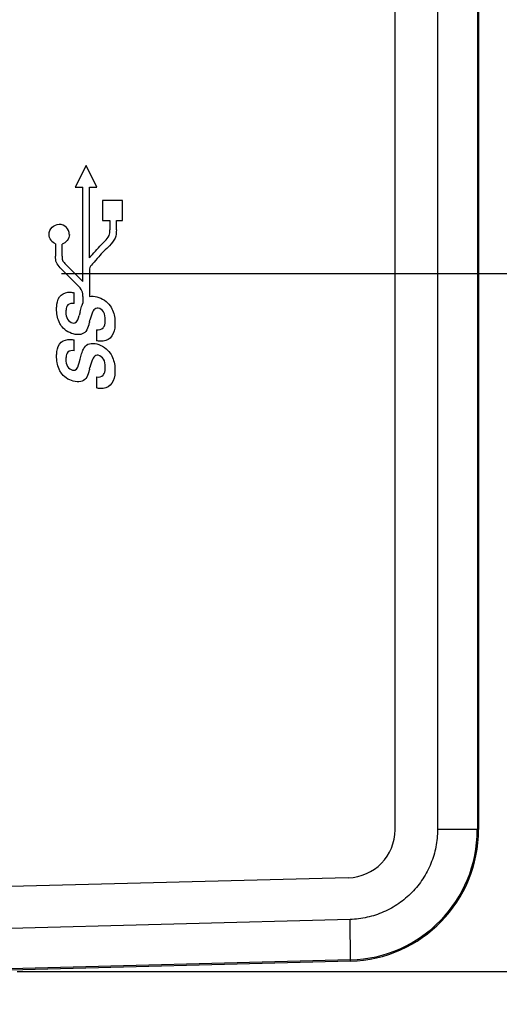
# Model space of a CAD drawing. Header units: inches. Extents: x 0 to 22, y 0 to 17.
# Tile 6 of 38: x 7.4 to 8, y 8 to 9.2. Entities that reach past the tile are written whole.
import ezdxf

# ---------------------------------------------------------------- set-up
doc = ezdxf.new("R2010")
doc.units = ezdxf.units.IN
doc.header["$LTSCALE"] = 1.21
doc.header["$MEASUREMENT"] = 0
doc.layers.get('0').update_dxf_attribs({"linetype": 'CONTINUOUS'})
doc.layers.add('DIMENSIONS', color=7, linetype='CONTINUOUS')
doc.styles.get("Standard").update_dxf_attribs({"font": 'txt', "width": 0.8})
doc.dimstyles.new('DIMSTYLE_2', dxfattribs={"dimtxt": 0.125, "dimasz": 0.18, "dimexe": 0.125, "dimexo": 0.0625, "dimgap": 0.0625, "dimtad": 0, "dimtih": 1, "dimtoh": 1, "dimzin": 4, "dimdsep": 46, "dimtxsty": 'STANDARD', "dimblk": '_FILLED', "dimblk1": '_FILLED', "dimblk2": '_FILLED', "dimcen": 0.09, "dimazin": 1, "dimtp": 0.01, "dimtm": 0.01, "dimtfac": 1, "dimtofl": 0, "dimtmove": 0, "dimatfit": 3, "dimldrblk": '_FILLED', "dimfxl": 1, "dimtolj": 1, "dimtzin": 4, "dimarcsym": 0})

# ---------------------------------------------------------------- blocks, each defined once
blk = doc.blocks.new('_FILLED')
at = {"color": 0, "linetype": 'BYBLOCK'}
blk.add_solid([(0, 0), (-1, 0.1736), (-1, -0.1736)], dxfattribs=at)
blk = doc.blocks.new('*D11')
at = {"layer": 'DIMENSIONS', "color": 2, "linetype": 'CONTINUOUS'}
for p, q in [((7.4725, 8.8869), (8.8469, 8.8869)), ((8.7219, 8.8869), (8.7219, 8.5944)), ((8.7219, 8.0519), (8.7219, 8.3444)), ((7.4194, 8.0519), (8.8469, 8.0519))]:
    blk.add_line(p, q, dxfattribs=at)
at = {"layer": 'DIMENSIONS', "color": 2, "linetype": 'CONTINUOUS', "xscale": 0.18, "yscale": 0.18, "zscale": 0.18}
for p, rotation in [((8.7219, 8.8869), 90), ((8.7219, 8.0519), 270)]:
    blk.add_blockref('_FILLED', p, dxfattribs=dict(at, rotation=rotation))
at = {"layer": 'DIMENSIONS', "color": 2, "linetype": 'CONTINUOUS', "insert": (8.7219, 8.5319), "char_height": 0.125, "width": 1.025, "attachment_point": 2, "line_spacing_factor": 0.9}
blk.add_mtext('.83{\\ftxt.shx;\\W1.000000;\\H0.125000; }[21.2]', dxfattribs=at)
blk = doc.blocks.new('*D13')
at = {"layer": 'DIMENSIONS', "color": 2, "linetype": 'CONTINUOUS'}
for p, q in [((7.2849, 8.6993), (7.2849, 6.4269)), ((6.7919, 8.1607), (6.7919, 6.4269)), ((6.7919, 6.5519), (6.3044, 6.5519)), ((7.2849, 6.5519), (7.6449, 6.5519))]:
    blk.add_line(p, q, dxfattribs=at)
at = {"layer": 'DIMENSIONS', "color": 2, "linetype": 'CONTINUOUS', "xscale": 0.18, "yscale": 0.18, "zscale": 0.18}
blk.add_blockref('_FILLED', (6.7919, 6.5519), dxfattribs=at)
at = {"layer": 'DIMENSIONS', "color": 2, "linetype": 'CONTINUOUS', "xscale": 0.18, "yscale": 0.18, "zscale": 0.18, "rotation": 180}
blk.add_blockref('_FILLED', (7.2849, 6.5519), dxfattribs=at)
at = {"layer": 'DIMENSIONS', "color": 2, "linetype": 'CONTINUOUS', "insert": (6.2419, 6.6144), "char_height": 0.125, "width": 1.025, "attachment_point": 3, "line_spacing_factor": 0.9}
blk.add_mtext('.49{\\ftxt.shx;\\W1.000000;\\H0.125000; }[12.5]', dxfattribs=at)

msp = doc.modelspace()

# ---------------------------------------------------------------- linework, layer by layer
at = {"color": 7, "linetype": 'CONTINUOUS'}
for p, q in [((7.8719, 8.2214), (7.8719, 11.3663)), ((7.9227, 11.3663), (7.9227, 8.2215)), ((7.9705, 11.3663), (7.9705, 8.2215)), ((7.9719, 11.3663), (7.9719, 8.2215)), ((7.502, 9.0164), (7.4891, 8.9905)), ((7.515, 8.9905), (7.502, 9.0164)), ((7.4891, 8.9905), (7.4982, 8.9905)), ((7.4982, 8.8775), (7.4982, 8.9905)), ((7.5059, 8.9905), (7.515, 8.9905)), ((7.5059, 8.9059), (7.5059, 8.9905)), ((7.5454, 8.9744), (7.5215, 8.9744)), ((7.5215, 8.9744), (7.5215, 8.9506)), ((7.5454, 8.9506), (7.5454, 8.9744)), ((7.5215, 8.9506), (7.5304, 8.9506)), ((7.5304, 8.9506), (7.5304, 8.9393)), ((7.5382, 8.9506), (7.5454, 8.9506)), ((7.5382, 8.9393), (7.5382, 8.9506)), ((7.4655, 8.9224), (7.4655, 8.9076)), ((7.4733, 8.9076), (7.4733, 8.9221)), ((7.4767, 8.8991), (7.4973, 8.8784)), ((7.506, 8.8928), (7.5059, 8.8896)), ((7.5059, 8.8896), (7.5059, 8.8595)), ((7.4982, 8.8775), (7.4973, 8.8784)), ((7.4877, 8.8511), (7.4877, 8.864)), ((7.4977, 8.8505), (7.4982, 8.8515)), ((7.4982, 8.8594), (7.4982, 8.8515)), ((7.4949, 8.8412), (7.4937, 8.8368)), ((7.5062, 8.8296), (7.5066, 8.8313)), ((7.5143, 8.8197), (7.5143, 8.8065)), ((7.4877, 8.7946), (7.4877, 8.8075)), ((7.4937, 8.7803), (7.4949, 8.7847)), ((7.5062, 8.7731), (7.5066, 8.7747)), ((7.5143, 8.7632), (7.5143, 8.75)), ((7.9719, 8.2215), (7.9227, 8.2215)), ((7.8159, 8.164), (7.3618, 8.1521)), ((7.818, 8.114), (7.3569, 8.1019)), ((7.8185, 8.0655), (7.818, 8.114)), ((7.8185, 8.0655), (7.3569, 8.0534)), ((7.8185, 8.064), (7.3569, 8.0519)), ((7.8185, 8.064), (7.8185, 8.0655))]:
    msp.add_line(p, q, dxfattribs=at)
for centre, radius, start, end in [((7.4698, 8.9337), 0.0121, 359.9776, 90.0159), ((7.8144, 8.2214), 0.0575, 271.5, 360), ((7.8144, 8.2215), 0.1575, 271.5, 360), ((7.8144, 8.2215), 0.156, 271.4983, 360)]:
    msp.add_arc(centre, radius, start, end, dxfattribs=at)
for points, knots in [([(7.4577, 8.9337), (7.4577, 8.9368), (7.4603, 8.9433), (7.4667, 8.9459), (7.4698, 8.9459)], [0, 0, 0, 0, 0.499442, 1, 1, 1, 1]), ([(7.5245, 8.9258), (7.5264, 8.9277), (7.5301, 8.9317), (7.5304, 8.9369), (7.5304, 8.9393)], [0, 0, 0, 0, 0.543987, 1, 1, 1, 1]), ([(7.5382, 8.9393), (7.5382, 8.9359), (7.5375, 8.9286), (7.5326, 8.923), (7.5299, 8.9203)], [0, 0, 0, 0, 0.467103, 1, 1, 1, 1]), ([(7.5059, 8.9059), (7.5107, 8.9111), (7.5168, 8.9179), (7.5231, 8.9244), (7.5245, 8.9258)], [0, 0, 0, 0, 0.781014, 1, 1, 1, 1]), ([(7.5299, 8.9203), (7.5256, 8.9159), (7.5183, 8.9088), (7.5109, 8.8997), (7.5062, 8.895), (7.506, 8.8928)], [0, 0, 0, 0, 0.505723, 0.819143, 1, 1, 1, 1]), ([(7.471, 8.8938), (7.4692, 8.8957), (7.4655, 8.8997), (7.4655, 8.9051), (7.4655, 8.9076)], [0, 0, 0, 0, 0.514888, 1, 1, 1, 1]), ([(7.4733, 8.9076), (7.4733, 8.9061), (7.473, 8.9026), (7.4756, 8.9003), (7.4767, 8.8991)], [0, 0, 0, 0, 0.484325, 1, 1, 1, 1]), ([(7.4918, 8.8729), (7.4902, 8.8745), (7.4832, 8.8814), (7.4761, 8.8883), (7.471, 8.8938)], [0, 0, 0, 0, 0.236134, 1, 1, 1, 1]), ([(7.4982, 8.8594), (7.4982, 8.8617), (7.4976, 8.867), (7.4938, 8.8709), (7.4918, 8.8729)], [0, 0, 0, 0, 0.44496, 1, 1, 1, 1]), ([(7.4667, 8.8449), (7.4667, 8.8466), (7.4669, 8.8524), (7.4691, 8.8585), (7.4722, 8.8612)], [0, 0, 0, 0, 0.302513, 1, 1, 1, 1]), ([(7.4722, 8.8612), (7.475, 8.8637), (7.4809, 8.8652), (7.4861, 8.8643), (7.4877, 8.864)], [0, 0, 0, 0, 0.703996, 1, 1, 1, 1]), ([(7.4803, 8.8494), (7.4789, 8.8479), (7.4779, 8.8447), (7.4778, 8.8417), (7.4778, 8.8408)], [0, 0, 0, 0, 0.691002, 1, 1, 1, 1]), ([(7.4949, 8.8412), (7.4952, 8.8422), (7.496, 8.8453), (7.497, 8.8484), (7.4977, 8.8505)], [0, 0, 0, 0, 0.326183, 1, 1, 1, 1]), ([(7.4718, 8.8249), (7.471, 8.8263), (7.4677, 8.8324), (7.4667, 8.8395), (7.4667, 8.8449)], [0, 0, 0, 0, 0.227992, 1, 1, 1, 1]), ([(7.5166, 8.8456), (7.5157, 8.8459), (7.5124, 8.8454), (7.5089, 8.8395), (7.5074, 8.8345), (7.5066, 8.8313)], [0, 0, 0, 0, 0.1534, 0.46953, 1, 1, 1, 1]), ([(7.5309, 8.8482), (7.5338, 8.8439), (7.5362, 8.8367), (7.5366, 8.8295), (7.5366, 8.8275)], [0, 0, 0, 0, 0.725299, 1, 1, 1, 1]), ([(7.4859, 8.8278), (7.4867, 8.8276), (7.4913, 8.8277), (7.4929, 8.8334), (7.4937, 8.8368)], [0, 0, 0, 0, 0.190457, 1, 1, 1, 1]), ([(7.5062, 8.8296), (7.5059, 8.8283), (7.5048, 8.8242), (7.5035, 8.8201), (7.5017, 8.8178)], [0, 0, 0, 0, 0.321613, 1, 1, 1, 1]), ([(7.5223, 8.822), (7.5228, 8.8225), (7.5247, 8.8254), (7.525, 8.829), (7.525, 8.8317)], [0, 0, 0, 0, 0.200657, 1, 1, 1, 1]), ([(7.5366, 8.8275), (7.5366, 8.8256), (7.5363, 8.8193), (7.534, 8.8128), (7.5308, 8.8097)], [0, 0, 0, 0, 0.302616, 1, 1, 1, 1]), ([(7.4667, 8.7884), (7.4667, 8.7901), (7.4669, 8.7959), (7.4692, 8.802), (7.4722, 8.8047)], [0, 0, 0, 0, 0.302525, 1, 1, 1, 1]), ([(7.4722, 8.8047), (7.475, 8.8072), (7.4809, 8.8087), (7.4861, 8.8078), (7.4877, 8.8075)], [0, 0, 0, 0, 0.703996, 1, 1, 1, 1]), ([(7.5308, 8.8097), (7.5278, 8.807), (7.5216, 8.8053), (7.516, 8.8062), (7.5143, 8.8065)], [0, 0, 0, 0, 0.704056, 1, 1, 1, 1]), ([(7.4803, 8.7929), (7.4789, 8.7914), (7.4779, 8.7882), (7.4778, 8.7852), (7.4778, 8.7843)], [0, 0, 0, 0, 0.691002, 1, 1, 1, 1]), ([(7.4949, 8.7847), (7.4952, 8.7857), (7.496, 8.7888), (7.497, 8.7919), (7.4977, 8.794)], [0, 0, 0, 0, 0.32676, 1, 1, 1, 1]), ([(7.5309, 8.7917), (7.5338, 8.7874), (7.5362, 8.7801), (7.5366, 8.7729), (7.5366, 8.771)], [0, 0, 0, 0, 0.72447, 1, 1, 1, 1]), ([(7.4718, 8.7684), (7.471, 8.7697), (7.4676, 8.7759), (7.4667, 8.783), (7.4667, 8.7884)], [0, 0, 0, 0, 0.227472, 1, 1, 1, 1]), ([(7.4859, 8.7713), (7.4867, 8.7711), (7.4913, 8.7712), (7.4929, 8.7769), (7.4937, 8.7803)], [0, 0, 0, 0, 0.190211, 1, 1, 1, 1]), ([(7.5166, 8.7891), (7.5157, 8.7894), (7.5124, 8.7889), (7.5089, 8.783), (7.5074, 8.778), (7.5066, 8.7747)], [0, 0, 0, 0, 0.15325, 0.468893, 1, 1, 1, 1]), ([(7.5062, 8.7731), (7.5059, 8.7718), (7.5048, 8.7677), (7.5035, 8.7636), (7.5017, 8.7613)], [0, 0, 0, 0, 0.321746, 1, 1, 1, 1]), ([(7.5223, 8.7655), (7.5228, 8.766), (7.5247, 8.7689), (7.525, 8.7725), (7.525, 8.7752)], [0, 0, 0, 0, 0.20129, 1, 1, 1, 1]), ([(7.5366, 8.771), (7.5366, 8.7691), (7.5363, 8.7628), (7.534, 8.7563), (7.5308, 8.7532)], [0, 0, 0, 0, 0.302235, 1, 1, 1, 1]), ([(7.5308, 8.7532), (7.5278, 8.7505), (7.5216, 8.7488), (7.516, 8.7497), (7.5143, 8.75)], [0, 0, 0, 0, 0.70398, 1, 1, 1, 1]), ([(7.9227, 8.2215), (7.9227, 8.2146), (7.9214, 8.2007), (7.9164, 8.184), (7.9106, 8.1715), (7.9035, 8.1595), (7.8927, 8.146), (7.8794, 8.1347), (7.8676, 8.1274), (7.8552, 8.1213), (7.8387, 8.1159), (7.8249, 8.1142), (7.818, 8.114)], [0, 0, 0, 0, 0.125013, 0.250013, 0.312581, 0.375146, 0.500145, 0.62514, 0.687688, 0.750222, 0.875118, 1, 1, 1, 1])]:
    msp.add_open_spline(points, degree=3, knots=knots, dxfattribs=at)
for points in [[(7.4655, 8.9224), (7.4612, 8.924), (7.4577, 8.9292), (7.4577, 8.9337)], [(7.482, 8.9337), (7.482, 8.9289), (7.4779, 8.9235), (7.4733, 8.9221)], [(7.4877, 8.8511), (7.4852, 8.8516), (7.4821, 8.8512), (7.4803, 8.8494)], [(7.5059, 8.8595), (7.5088, 8.8603), (7.512, 8.8599), (7.5149, 8.8592)], [(7.5149, 8.8592), (7.5211, 8.8576), (7.5272, 8.8535), (7.5309, 8.8482)], [(7.4778, 8.8408), (7.4778, 8.8378), (7.4783, 8.8347), (7.4799, 8.8322)], [(7.5229, 8.8411), (7.5215, 8.8433), (7.5191, 8.845), (7.5166, 8.8456)], [(7.525, 8.8317), (7.525, 8.8349), (7.5245, 8.8383), (7.5229, 8.8411)], [(7.4799, 8.8322), (7.4812, 8.8301), (7.4835, 8.8284), (7.4859, 8.8278)], [(7.4867, 8.8147), (7.4808, 8.8162), (7.4751, 8.8199), (7.4718, 8.8249)], [(7.4956, 8.8141), (7.4927, 8.8135), (7.4895, 8.8139), (7.4867, 8.8147)], [(7.5017, 8.8178), (7.5002, 8.816), (7.4979, 8.8147), (7.4956, 8.8141)], [(7.5143, 8.8197), (7.5171, 8.8194), (7.5205, 8.8199), (7.5223, 8.822)], [(7.5001, 8.7986), (7.5014, 8.8006), (7.5036, 8.8023), (7.506, 8.803)], [(7.506, 8.803), (7.5088, 8.8038), (7.512, 8.8034), (7.5149, 8.8027)], [(7.5149, 8.8027), (7.5211, 8.801), (7.5272, 8.797), (7.5309, 8.7917)], [(7.4877, 8.7946), (7.4852, 8.7951), (7.4821, 8.7947), (7.4803, 8.7929)], [(7.4977, 8.794), (7.4983, 8.7956), (7.4991, 8.7972), (7.5001, 8.7986)], [(7.4778, 8.7843), (7.4778, 8.7813), (7.4784, 8.7782), (7.4799, 8.7757)], [(7.5229, 8.7846), (7.5215, 8.7868), (7.5191, 8.7885), (7.5166, 8.7891)], [(7.525, 8.7752), (7.525, 8.7784), (7.5245, 8.7818), (7.5229, 8.7846)], [(7.4867, 8.7582), (7.4808, 8.7597), (7.4751, 8.7634), (7.4718, 8.7684)], [(7.4799, 8.7757), (7.4812, 8.7736), (7.4835, 8.7719), (7.4859, 8.7713)], [(7.4956, 8.7576), (7.4927, 8.757), (7.4896, 8.7574), (7.4867, 8.7582)], [(7.5017, 8.7613), (7.5002, 8.7595), (7.4979, 8.7581), (7.4956, 8.7576)], [(7.5143, 8.7632), (7.5171, 8.7629), (7.5205, 8.7634), (7.5223, 8.7655)]]:
    msp.add_open_spline(points, degree=3, dxfattribs=at)

# ---------------------------------------------------------------- dimensions: what is measured, and where the dimension line sits
at = {"layer": 'DIMENSIONS', "color": 2, "linetype": 'CONTINUOUS'}
for base, p1, p2, angle, picture, middle in [((8.72192, 8.05194), (7.41002, 8.88687), (7.35692, 8.05194), 270, '*D11', (8.72192, 8.46941)), ((6.7919, 6.5519), (7.2849, 8.7618), (6.7919, 8.2232), 180, '*D13', (5.7294, 6.5519))]:
    dim = msp.add_linear_dim(base=base, p1=p1, p2=p2, angle=angle, dimstyle='DIMSTYLE_2', dxfattribs=at)
    dim.commit()
    dim.dimension.update_dxf_attribs({"geometry": picture, "text_midpoint": middle, "dimtype": 160})

doc.saveas('drawing.dxf')
